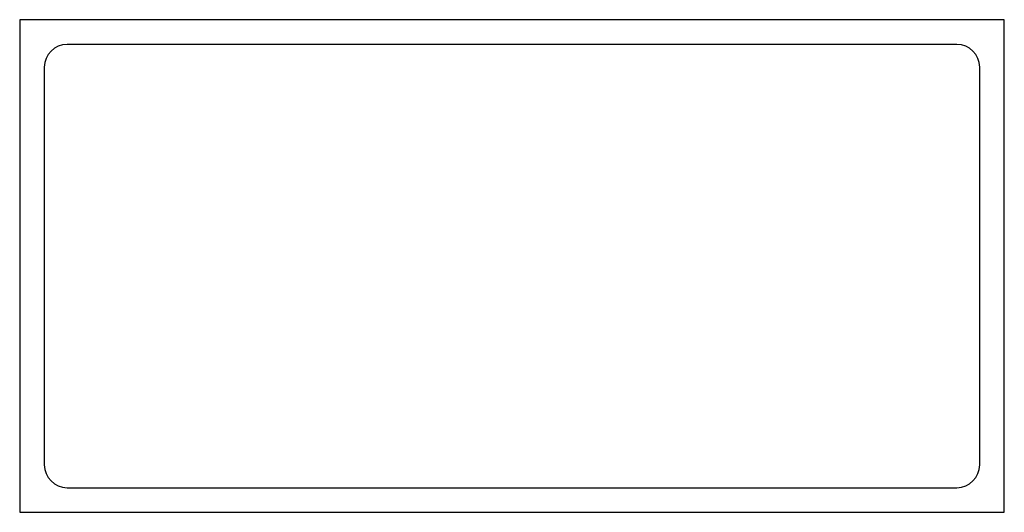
# Model space of a CAD drawing. Header units: millimetres. Extents: x -100 to 100, y -50 to 50.
import ezdxf

# ---------------------------------------------------------------- set-up
doc = ezdxf.new("R2010")
doc.units = ezdxf.units.MM

msp = doc.modelspace()

# ---------------------------------------------------------------- linework, layer by layer
at = {"color": 7, "linetype": 'Continuous', "lineweight": 25}
for p, q in [((100, 50), (-100, 50)), ((-100, 50), (-100, -50)), ((100, -50), (100, 50)), ((90.34, 45), (-90.34, 45)), ((-95, 40.34), (-95, -40.34)), ((95, -40.34), (95, 40.34)), ((-90.34, -45), (90.34, -45)), ((-100, -50), (100, -50))]:
    msp.add_line(p, q, dxfattribs=at)
for centre, start, end in [((-90.34, 40.34), 90, 180), ((90.34, 40.34), 0, 90), ((-90.34, -40.34), 180, 270), ((90.34, -40.34), 270, 0)]:
    msp.add_arc(centre, 4.66, start, end, dxfattribs=at)

doc.saveas('drawing.dxf')
